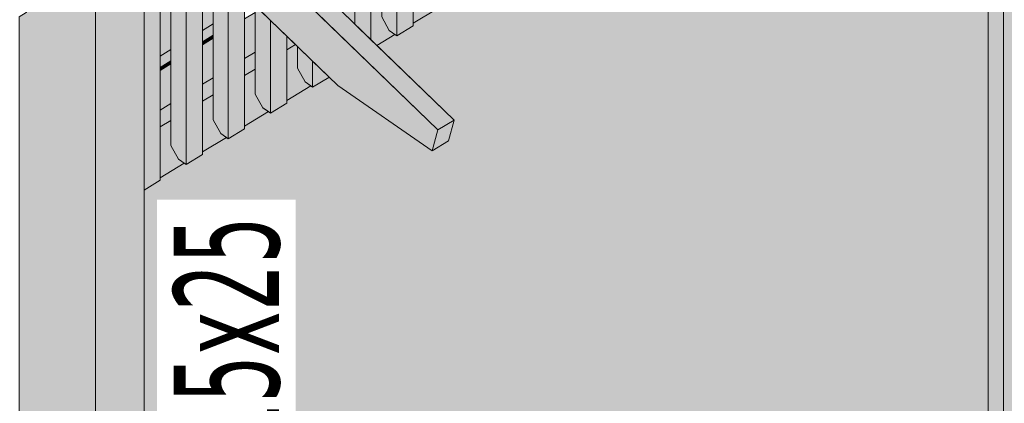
# Model space of a CAD drawing. Header units: millimetres. Extents: x 0 to 1517, y -116 to 725.
# Tile 180 of 256: x 767 to 789, y 550 to 559. Entities that reach past the tile are written whole.
import ezdxf

# ---------------------------------------------------------------- set-up
doc = ezdxf.new("R2010")
doc.units = ezdxf.units.MM
doc.layers.add('Ech.1_100', color=7, linetype='Continuous')
doc.styles.add('tahoma-', font='txt', dxfattribs={"height": 1})

msp = doc.modelspace()

# ---------------------------------------------------------------- hatches: boundary and pattern name
at = {"layer": 'Ech.1_100', "linetype": 'Continuous', "lineweight": 5, "true_color": 0xd4c4b3, "transparency": 33554687}
for points in [[(776.366, 556.107), (776.73, 556.33), (740.628, 591.276), (740.263, 591.054), (776.366, 556.107)], [(774.122, 557.103), (776.241, 555.64), (776.366, 556.107), (768.695, 563.532), (768.695, 562.356), (774.122, 557.103)], [(776.241, 555.64), (776.605, 555.862), (776.73, 556.33), (776.366, 556.107), (776.241, 555.64)]]:
    msp.add_hatch(color=9, dxfattribs=at).paths.add_polyline_path(points)
at = {"layer": 'Ech.1_100', "linetype": 'Continuous', "lineweight": 5, "true_color": 0xdcdcdc, "transparency": 33554687}
for points in [[(789.07, 547.525), (790.163, 548.192), (790.163, 573.099), (789.434, 573.602), (789.07, 573.38), (789.07, 547.525)], [(789.07, 566.543), (788.727, 566.334), (788.727, 547.762), (789.07, 547.525), (789.07, 566.543)], [(767.121, 558.745), (766.961, 558.647), (766.961, 536.25), (768.674, 535.067), (768.674, 560.922), (767.303, 561.868), (767.303, 559.047), (767.121, 558.745)], [(769.038, 561.144), (768.674, 560.922), (768.674, 535.067), (769.766, 535.735), (769.766, 560.641), (769.038, 561.144)], [(770.13, 557.765), (770.371, 557.912), (770.371, 560.224), (770.13, 560.39), (770.13, 557.765)], [(771.077, 558.344), (771.318, 558.49), (771.318, 559.57), (771.077, 559.736), (771.077, 558.344)], [(776.052, 559.791), (775.812, 559.644), (775.812, 558.504), (776.351, 558.832), (776.224, 558.92), (776.052, 559.228), (776.052, 559.791)], [(774.998, 558.006), (775.404, 558.254), (775.277, 558.342), (775.106, 558.65), (775.106, 559.213), (774.865, 559.066), (774.865, 558.134), (774.998, 558.006)], [(771.318, 558.236), (771.077, 558.09), (771.077, 558.024), (771.318, 558.171), (771.318, 558.236)], [(772.971, 556.769), (773.51, 557.097), (773.383, 557.185), (773.212, 557.493), (773.212, 557.984), (773.166, 558.028), (772.971, 557.909), (772.971, 556.769)], [(770.371, 557.658), (770.13, 557.511), (770.13, 557.446), (770.371, 557.592), (770.371, 557.658)], [(772.024, 556.19), (772.563, 556.519), (772.436, 556.606), (772.265, 556.915), (772.265, 557.477), (772.024, 557.331), (772.024, 556.19)], [(771.318, 556.899), (771.077, 556.752), (771.077, 555.612), (771.616, 555.94), (771.489, 556.028), (771.318, 556.336), (771.318, 556.899)], [(770.371, 556.321), (770.13, 556.174), (770.13, 555.033), (770.669, 555.362), (770.542, 555.45), (770.371, 555.758), (770.371, 556.321)]]:
    msp.add_hatch(color=254, dxfattribs=at).paths.add_polyline_path(points)
at = {"layer": 'Ech.1_100', "linetype": 'Continuous', "lineweight": 5, "true_color": 0xeaddd7, "transparency": 33554687}
for points in [[(775.448, 567.183), (775.106, 567.42), (775.106, 558.65), (775.277, 558.342), (775.448, 558.223), (775.448, 567.183)], [(775.812, 567.406), (775.448, 567.183), (775.448, 558.223), (775.812, 558.446), (775.812, 567.406)], [(774.501, 566.605), (774.159, 566.842), (774.159, 558.819), (774.501, 558.487), (774.501, 566.605)], [(774.865, 566.828), (774.501, 566.605), (774.501, 558.487), (774.865, 558.134), (774.865, 566.828)], [(769.766, 554.753), (770.13, 554.975), (770.13, 560.39), (769.766, 560.641), (769.766, 554.753)], [(770.542, 555.45), (770.713, 555.331), (770.713, 559.987), (770.371, 560.224), (770.371, 555.758), (770.542, 555.45)], [(770.713, 555.331), (771.077, 555.554), (771.077, 559.736), (770.713, 559.987), (770.713, 555.331)], [(771.489, 556.028), (771.66, 555.91), (771.66, 559.333), (771.318, 559.57), (771.318, 556.336), (771.489, 556.028)], [(771.66, 555.91), (772.024, 556.132), (772.024, 559.082), (771.66, 559.333), (771.66, 555.91)], [(772.436, 556.606), (772.607, 556.488), (772.607, 558.569), (772.265, 558.901), (772.265, 556.915), (772.436, 556.606)], [(772.607, 556.488), (772.971, 556.711), (772.971, 558.217), (772.607, 558.569), (772.607, 556.488)], [(773.383, 557.185), (773.554, 557.067), (773.554, 557.653), (773.212, 557.984), (773.212, 557.493), (773.383, 557.185)], [(773.554, 557.067), (773.918, 557.289), (773.918, 557.3), (773.554, 557.653), (773.554, 557.067)]]:
    msp.add_hatch(color=254, dxfattribs=at).paths.add_polyline_path(points)
at = {"layer": 'Ech.1_100', "linetype": 'Continuous', "lineweight": 5, "true_color": 0xf8f8f8, "transparency": 33554687}
msp.add_hatch(color=7, dxfattribs=at).paths.add_polyline_path([(782.441, 562.495), (782.077, 562.272), (782.032, 562.303), (781.494, 561.974), (781.494, 561.916), (781.13, 561.694), (781.085, 561.724), (780.547, 561.396), (780.547, 561.338), (780.183, 561.115), (780.138, 561.146), (779.6, 560.817), (779.6, 560.759), (779.236, 560.537), (779.191, 560.568), (778.653, 560.239), (778.653, 560.181), (778.289, 559.959), (778.244, 559.989), (777.706, 559.661), (777.706, 559.603), (777.342, 559.38), (777.297, 559.411), (776.759, 559.082), (776.759, 559.024), (776.395, 558.802), (776.351, 558.832), (775.812, 558.504), (775.812, 558.446), (775.448, 558.223), (775.404, 558.254), (774.998, 558.006), (776.73, 556.33), (776.605, 555.862), (776.241, 555.64), (774.122, 557.103), (773.918, 557.3), (773.918, 557.289), (773.554, 557.067), (773.51, 557.097), (772.971, 556.769), (772.971, 556.711), (772.607, 556.488), (772.563, 556.519), (772.024, 556.19), (772.024, 556.132), (771.66, 555.91), (771.616, 555.94), (771.077, 555.612), (771.077, 555.554), (770.713, 555.331), (770.669, 555.362), (770.13, 555.033), (770.13, 554.975), (769.766, 554.753), (769.766, 536.18), (788.727, 547.762), (788.727, 566.334), (788.706, 566.321), (788.661, 566.352), (788.123, 566.023), (788.123, 565.965), (787.759, 565.743), (787.714, 565.773), (787.176, 565.445), (787.176, 565.387), (786.812, 565.164), (786.767, 565.195), (786.229, 564.866), (786.229, 564.808), (785.865, 564.586), (785.82, 564.616), (785.282, 564.288), (785.282, 564.23), (784.918, 564.007), (784.873, 564.038), (784.335, 563.709), (784.335, 563.651), (783.971, 563.429), (783.926, 563.46), (783.388, 563.131), (783.388, 563.073), (783.024, 562.851), (782.979, 562.881), (782.441, 562.553), (782.441, 562.495)])
at = {"layer": 'Ech.1_100', "linetype": 'Continuous', "lineweight": 5, "true_color": 0xe0d1b3, "transparency": 33554687}
for points in [[(772.024, 557.711), (772.265, 557.858), (772.265, 558.749), (772.024, 558.603), (772.024, 557.711)], [(771.077, 557.133), (771.318, 557.279), (771.318, 558.171), (771.077, 558.024), (771.077, 557.133)], [(772.971, 557.909), (773.166, 558.028), (772.971, 558.217), (772.971, 557.909)], [(772.024, 557.331), (772.265, 557.477), (772.265, 557.858), (772.024, 557.711), (772.024, 557.331)], [(770.13, 556.554), (770.371, 556.701), (770.371, 557.592), (770.13, 557.446), (770.13, 556.554)], [(771.318, 557.279), (771.077, 557.133), (771.077, 556.752), (771.318, 556.899), (771.318, 557.279)], [(770.13, 556.174), (770.371, 556.321), (770.371, 556.701), (770.13, 556.554), (770.13, 556.174)]]:
    msp.add_hatch(color=254, dxfattribs=at).paths.add_polyline_path(points)
at = {"layer": 'Ech.1_100', "linetype": 'Continuous', "lineweight": 5, "true_color": 0xb8b8b8, "transparency": 33554687}
for points in [[(771.077, 558.09), (771.318, 558.236), (771.318, 558.49), (771.077, 558.344), (771.077, 558.09)], [(770.13, 557.511), (770.371, 557.658), (770.371, 557.912), (770.13, 557.765), (770.13, 557.511)]]:
    msp.add_hatch(color=9, dxfattribs=at).paths.add_polyline_path(points)

# ---------------------------------------------------------------- linework, layer by layer
at = {"layer": 'Ech.1_100', "color": 7, "linetype": 'Continuous', "lineweight": 5}
for points in [[(776.366, 556.107), (776.73, 556.33), (740.628, 591.276), (740.263, 591.054), (776.366, 556.107)], [(789.07, 547.525), (790.163, 548.192), (790.163, 573.099), (789.434, 573.602), (789.07, 573.38), (789.07, 547.525)], [(775.448, 567.183), (775.106, 567.42), (775.106, 558.65), (775.277, 558.342), (775.448, 558.223), (775.448, 567.183)], [(775.812, 567.406), (775.448, 567.183), (775.448, 558.223), (775.812, 558.446), (775.812, 567.406)], [(774.501, 566.605), (774.159, 566.842), (774.159, 558.819), (774.501, 558.487), (774.501, 566.605)], [(774.865, 566.828), (774.501, 566.605), (774.501, 558.487), (774.865, 558.134), (774.865, 566.828)], [(789.07, 566.543), (788.727, 566.334), (788.727, 547.762), (789.07, 547.525), (789.07, 566.543)], [(774.122, 557.103), (776.241, 555.64), (776.366, 556.107), (768.695, 563.532), (768.695, 562.356), (774.122, 557.103)], [(767.121, 558.745), (766.961, 558.647), (766.961, 536.25), (768.674, 535.067), (768.674, 560.922), (767.303, 561.868), (767.303, 559.047), (767.121, 558.745)], [(769.038, 561.144), (768.674, 560.922), (768.674, 535.067), (769.766, 535.735), (769.766, 560.641), (769.038, 561.144)], [(769.766, 554.753), (770.13, 554.975), (770.13, 560.39), (769.766, 560.641), (769.766, 554.753)], [(770.13, 557.765), (770.371, 557.912), (770.371, 560.224), (770.13, 560.39), (770.13, 557.765)], [(770.542, 555.45), (770.713, 555.331), (770.713, 559.987), (770.371, 560.224), (770.371, 555.758), (770.542, 555.45)], [(770.713, 555.331), (771.077, 555.554), (771.077, 559.736), (770.713, 559.987), (770.713, 555.331)], [(771.077, 558.344), (771.318, 558.49), (771.318, 559.57), (771.077, 559.736), (771.077, 558.344)], [(776.052, 559.791), (775.812, 559.644), (775.812, 558.504), (776.351, 558.832), (776.224, 558.92), (776.052, 559.228), (776.052, 559.791)], [(771.489, 556.028), (771.66, 555.91), (771.66, 559.333), (771.318, 559.57), (771.318, 556.336), (771.489, 556.028)], [(771.66, 555.91), (772.024, 556.132), (772.024, 559.082), (771.66, 559.333), (771.66, 555.91)], [(774.998, 558.006), (775.404, 558.254), (775.277, 558.342), (775.106, 558.65), (775.106, 559.213), (774.865, 559.066), (774.865, 558.134), (774.998, 558.006)], [(772.024, 557.711), (772.265, 557.858), (772.265, 558.749), (772.024, 558.603), (772.024, 557.711)], [(772.436, 556.606), (772.607, 556.488), (772.607, 558.569), (772.265, 558.901), (772.265, 556.915), (772.436, 556.606)], [(771.077, 558.09), (771.318, 558.236), (771.318, 558.49), (771.077, 558.344), (771.077, 558.09)], [(772.607, 556.488), (772.971, 556.711), (772.971, 558.217), (772.607, 558.569), (772.607, 556.488)], [(771.318, 558.236), (771.077, 558.09), (771.077, 558.024), (771.318, 558.171), (771.318, 558.236)], [(771.077, 557.133), (771.318, 557.279), (771.318, 558.171), (771.077, 558.024), (771.077, 557.133)], [(772.971, 557.909), (773.166, 558.028), (772.971, 558.217), (772.971, 557.909)], [(770.13, 557.511), (770.371, 557.658), (770.371, 557.912), (770.13, 557.765), (770.13, 557.511)], [(772.024, 557.331), (772.265, 557.477), (772.265, 557.858), (772.024, 557.711), (772.024, 557.331)], [(772.971, 556.769), (773.51, 557.097), (773.383, 557.185), (773.212, 557.493), (773.212, 557.984), (773.166, 558.028), (772.971, 557.909), (772.971, 556.769)], [(773.383, 557.185), (773.554, 557.067), (773.554, 557.653), (773.212, 557.984), (773.212, 557.493), (773.383, 557.185)], [(770.371, 557.658), (770.13, 557.511), (770.13, 557.446), (770.371, 557.592), (770.371, 557.658)], [(773.554, 557.067), (773.918, 557.289), (773.918, 557.3), (773.554, 557.653), (773.554, 557.067)], [(770.13, 556.554), (770.371, 556.701), (770.371, 557.592), (770.13, 557.446), (770.13, 556.554)], [(772.024, 556.19), (772.563, 556.519), (772.436, 556.606), (772.265, 556.915), (772.265, 557.477), (772.024, 557.331), (772.024, 556.19)], [(771.318, 557.279), (771.077, 557.133), (771.077, 556.752), (771.318, 556.899), (771.318, 557.279)], [(771.318, 556.899), (771.077, 556.752), (771.077, 555.612), (771.616, 555.94), (771.489, 556.028), (771.318, 556.336), (771.318, 556.899)], [(770.13, 556.174), (770.371, 556.321), (770.371, 556.701), (770.13, 556.554), (770.13, 556.174)], [(770.371, 556.321), (770.13, 556.174), (770.13, 555.033), (770.669, 555.362), (770.542, 555.45), (770.371, 555.758), (770.371, 556.321)], [(776.241, 555.64), (776.605, 555.862), (776.73, 556.33), (776.366, 556.107), (776.241, 555.64)]]:
    msp.add_lwpolyline(points, close=True, dxfattribs=at)
for points in [[(788.727, 547.762), (788.727, 566.334)], [(776.351, 558.832), (775.812, 558.504), (775.812, 558.446), (775.448, 558.223), (775.404, 558.254), (774.998, 558.006), (776.73, 556.33), (776.605, 555.862), (776.241, 555.64), (774.122, 557.103), (773.918, 557.3), (773.918, 557.289), (773.554, 557.067), (773.51, 557.097), (772.971, 556.769), (772.971, 556.711), (772.607, 556.488), (772.563, 556.519), (772.024, 556.19), (772.024, 556.132), (771.66, 555.91), (771.616, 555.94), (771.077, 555.612), (771.077, 555.554), (770.713, 555.331), (770.669, 555.362), (770.13, 555.033), (770.13, 554.975), (769.766, 554.753), (769.766, 536.18)]]:
    msp.add_lwpolyline(points, dxfattribs=at)

# ---------------------------------------------------------------- next in the draw order: texts
at = {"layer": 'Ech.1_100', "color": 9, "linetype": 'Continuous', "insert": (770.43, 539.672), "char_height": 2.5, "attachment_point": 1, "rotation": 90, "style": 'tahoma-', "bg_fill": 3, "box_fill_scale": 1.15, "bg_fill_color": 256, "bg_fill_true_color": 13158600, "bg_fill_transparency": 33554687}
msp.add_mtext('\\A1;\\fTahoma|b0|i0;\\W0.600000;\\H2.365800;Raidisseur 15x25', dxfattribs=at)

doc.saveas('drawing.dxf')
